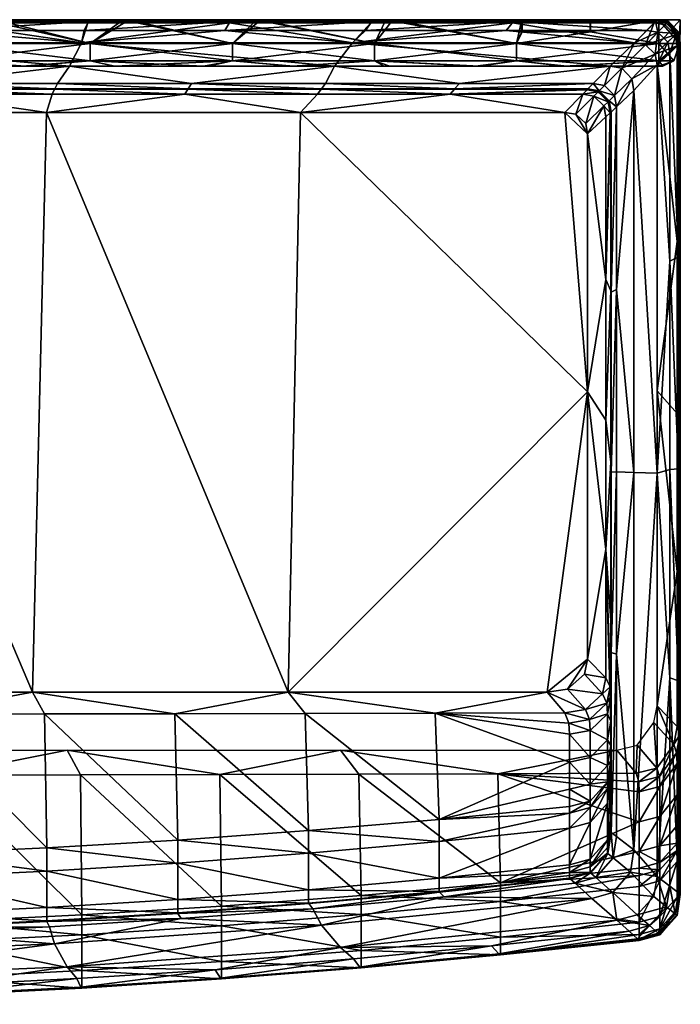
# Model space of a CAD drawing. Extents: x -500 to 1525, y -425 to 0.
# Tile 8 of 8: x 1240 to 1525, y -425 to 0. Entities that reach past the tile are written whole.
import ezdxf

# ---------------------------------------------------------------- set-up
doc = ezdxf.new("R2010")
doc.units = 0
doc.header["$MEASUREMENT"] = 0
doc.layers.add('682000_KERAMIK', color=255, linetype='CONTINUOUS')
doc.layers.add('682300_KERAMIK', color=255, linetype='CONTINUOUS')

msp = doc.modelspace()

# ---------------------------------------------------------------- meshes
at = {"layer": '682000_KERAMIK'}
mesh = msp.add_polyface(dxfattribs=at)
corners = [(1144.16, -20, 850), (1261.34, -20, 850), (1146.8, -10, 850), (1266.58, -10, 850), (1255, -30, 807.45), (1197.55, -29.86, 842.5), (1197.5, -30, 807.45), (1140.04, -29.86, 842.5), (1140, -30, 807.45), (1255.07, -29.86, 842.5), (1198.42, -27.5, 848.07), (1140.61, -27.5, 848.07), (1256.22, -27.5, 848.07), (1251.49, -40, 660), (1196.73, -32.11, 663.11), (1139.2, -40, 660), (1139.48, -32.11, 663.11), (1253.97, -32.11, 663.11), (1197.5, -30, 775.66), (1140, -30, 775.66), (1255, -30, 775.66), (1197.5, -30, 785.48), (1140, -30, 785.48), (1255, -30, 785.48), (1197.5, -30, 796.56), (1140, -30, 796.56), (1255, -30, 796.56), (1261.34, -20, 850), (1144.16, -20, 850), (1146.8, -10, 850), (1266.58, -10, 850), (1207.06, -4.59, 848.89), (1267.75, -4.59, 848.89), (1146.38, -4.59, 848.89), (1208.46, -0.78, 843.63), (1269.62, -0.78, 843.63), (1147.31, -0.78, 843.63), (1208.75, 0, 795.33), (1270, 0, 795.33), (1147.5, 0, 795.33), (1208.75, 0, 787.57), (1270, 0, 787.57), (1147.5, 0, 787.57), (1086.25, 0, 787.57), (1147.5, 0, 782), (1208.75, 0, 782), (1270, 0, 782), (1086.25, 0, 782), (1147.5, 0, 775.15), (1208.75, 0, 775.15), (1270, 0, 775.15), (1208.25, -1.36, 654.21), (1269.34, -1.36, 654.21), (1147.17, -1.36, 654.21), (1146.8, -10, 650), (1266.58, -10, 650)]
mesh.append_faces([[corners[k] for k in face] for face in [(0, 1, 2), (3, 2, 1), (4, 5, 6), (6, 7, 8), (7, 6, 5), (5, 4, 9), (9, 10, 5), (5, 11, 7), (11, 5, 10), (10, 9, 12), (13, 14, 15), (16, 15, 14), (14, 13, 17), (17, 18, 14), (14, 19, 16), (19, 14, 18), (18, 17, 20), (20, 21, 18), (18, 22, 19), (22, 18, 21), (21, 20, 23), (23, 24, 21), (21, 25, 22), (25, 21, 24), (24, 23, 26), (8, 24, 6), (6, 26, 4), (26, 6, 24), (24, 8, 25), (12, 27, 10), (10, 28, 11), (28, 10, 27), (29, 30, 31), (32, 31, 30), (31, 33, 29), (33, 31, 34), (31, 32, 35), (35, 34, 31), (34, 36, 33), (36, 34, 37), (34, 35, 38), (38, 37, 34), (37, 39, 36), (39, 37, 40), (37, 38, 41), (41, 40, 37), (40, 42, 39), (43, 42, 44), (42, 40, 45), (40, 41, 46), (46, 45, 40), (45, 44, 42), (47, 44, 48), (44, 45, 49), (45, 46, 50), (50, 49, 45), (49, 48, 44), (48, 49, 51), (49, 50, 52), (52, 51, 49), (51, 53, 48), (53, 51, 54), (51, 52, 55), (55, 54, 51)]])
mesh = msp.add_polyface(dxfattribs=at)
corners = [(1261.34, -20, 850), (1375.78, -20, 850), (1266.58, -10, 850), (1494.79, -20, 850), (1383.55, -10, 850), (1505.2, -10, 850), (1371.83, -27.5, 848.07), (1427.62, -29.86, 842.5), (1429.64, -27.5, 848.07), (1487.44, -27.5, 848.07), (1494.79, -20, 850), (1375.78, -20, 850), (1314.03, -27.5, 848.07), (1261.34, -20, 850), (1256.22, -27.5, 848.07), (1266.58, -10, 850), (1383.55, -10, 850), (1328.44, -4.59, 848.89), (1505.2, -10, 850), (1449.81, -4.59, 848.89), (1389.13, -4.59, 848.89), (1267.75, -4.59, 848.89), (1330.77, -0.78, 843.63), (1391.93, -0.78, 843.63), (1453.08, -0.78, 843.63), (1510.5, -4.59, 848.89), (1269.62, -0.78, 843.63), (1331.25, 0, 795.33), (1392.5, 0, 795.33), (1453.75, 0, 795.33), (1270, 0, 795.33), (1515, 0, 832.92), (1331.25, 0, 787.57), (1392.5, 0, 787.57), (1453.75, 0, 787.57), (1515, 0, 795.33), (1270, 0, 787.57), (1331.25, 0, 782), (1392.5, 0, 782), (1453.75, 0, 782), (1515, 0, 782), (1270, 0, 782), (1331.25, 0, 775.15), (1392.5, 0, 775.15), (1453.75, 0, 775.15), (1270, 0, 775.15), (1330.42, -1.36, 654.21), (1391.5, -1.36, 654.21), (1452.59, -1.36, 654.21), (1269.34, -1.36, 654.21), (1515, 0, 714.67), (1266.58, -10, 650), (1383.55, -10, 650), (1505.2, -10, 650)]
mesh.append_faces([[corners[k] for k in face] for face in [(0, 1, 2), (1, 3, 4), (5, 4, 3), (4, 2, 1), (6, 7, 8), (8, 7, 9), (9, 10, 8), (8, 11, 6), (6, 11, 12), (12, 13, 14), (13, 12, 11), (11, 8, 10), (15, 16, 17), (16, 18, 19), (19, 20, 16), (20, 17, 16), (17, 21, 15), (21, 17, 22), (17, 20, 23), (20, 19, 24), (19, 25, 24), (24, 23, 20), (23, 22, 17), (22, 26, 21), (26, 22, 27), (22, 23, 28), (23, 24, 29), (29, 28, 23), (28, 27, 22), (27, 30, 26), (24, 31, 29), (30, 27, 32), (27, 28, 33), (28, 29, 34), (29, 35, 34), (34, 33, 28), (33, 32, 27), (32, 36, 30), (36, 32, 37), (32, 33, 38), (33, 34, 39), (40, 39, 34), (39, 38, 33), (38, 37, 32), (37, 41, 36), (41, 37, 42), (37, 38, 43), (38, 39, 44), (39, 40, 44), (44, 43, 38), (43, 42, 37), (42, 45, 41), (45, 42, 46), (42, 43, 47), (43, 44, 48), (48, 47, 43), (47, 46, 42), (46, 49, 45), (44, 50, 48), (49, 46, 51), (46, 47, 52), (47, 48, 52), (53, 52, 48), (52, 51, 46)]])
mesh = msp.add_polyface(dxfattribs=at)
corners = [(1504.14, -25.46, 850), (1505, -30.55, 850), (1515, -19.53, 850), (1494.79, -20, 850), (1499.72, -20.89, 850), (1505.2, -10, 850), (1514.18, -14.93, 850), (1509.93, -10.8, 850), (1489.97, -30.7, 842.5), (1485, -30, 807.45), (1489.83, -30.84, 807.45), (1485.14, -29.86, 842.5), (1487.44, -27.5, 848.07), (1492.3, -28.35, 848.07), (1494.3, -35.03, 842.5), (1496.65, -32.75, 848.07), (1497.5, -37.64, 848.07), (1504.14, -25.46, 850), (1505, -30.55, 850), (1482.94, -32.11, 663.11), (1489.57, -31.1, 670.67), (1484.74, -30.26, 670.67), (1489.83, -30.84, 684.28), (1485, -30, 684.28), (1489.83, -30.84, 719.96), (1485, -30, 719.96), (1489.83, -30.84, 754.99), (1485, -30, 754.99), (1489.83, -30.84, 775.66), (1485, -30, 775.66), (1487.74, -32.93, 663.11), (1489.83, -30.84, 785.48), (1485, -30, 785.48), (1489.83, -30.84, 796.56), (1485, -30, 796.56), (1494.79, -20, 850), (1499.72, -20.89, 850), (1494.16, -35.17, 796.56), (1505.2, -10, 850), (1509.93, -10.8, 850), (1515.28, -5.41, 848.89), (1510.5, -4.59, 848.89), (1514.18, -14.93, 850), (1519.58, -9.65, 848.89), (1515, -19.53, 850), (1449.81, -4.59, 848.89), (1514.24, -0.78, 843.63), (1453.08, -0.78, 843.63), (1515, 0, 832.92), (1515, 0, 795.33), (1453.75, 0, 795.33), (1515, 0, 787.57), (1453.75, 0, 787.57), (1515, 0, 782), (1515, 0, 775.15), (1453.75, 0, 775.15), (1515, 0, 754.23), (1515, 0, 714.67), (1515, 0, 674.71), (1452.59, -1.36, 654.21), (1514.83, -0.17, 661.73), (1513.67, -1.36, 654.21), (1518.48, -2.19, 654.21), (1509.93, -10.79, 650), (1505.2, -10, 650), (1522.81, -6.49, 654.21), (1514.18, -14.86, 650), (1519.66, -1.01, 661.73), (1519.83, -0.84, 674.71), (1519.83, -0.84, 714.67), (1519.06, -1.62, 843.63)]
mesh.append_faces([[corners[k] for k in face] for face in [(0, 1, 2), (3, 4, 5), (4, 0, 6), (7, 5, 4), (6, 7, 4), (2, 6, 0), (8, 9, 10), (9, 8, 11), (8, 12, 11), (13, 12, 8), (10, 14, 8), (8, 15, 13), (16, 17, 15), (18, 17, 16), (19, 20, 21), (21, 22, 23), (23, 24, 25), (25, 26, 27), (27, 28, 29), (30, 20, 19), (28, 27, 26), (26, 25, 24), (24, 23, 22), (22, 21, 20), (29, 31, 32), (28, 31, 29), (32, 33, 34), (31, 33, 32), (9, 34, 10), (33, 10, 34), (13, 35, 12), (36, 35, 13), (31, 37, 33), (33, 37, 10), (15, 36, 13), (17, 36, 15), (38, 39, 40), (41, 38, 40), (40, 39, 42), (42, 43, 40), (43, 42, 44), (38, 41, 45), (41, 46, 47), (46, 48, 47), (48, 49, 50), (49, 51, 52), (51, 53, 52), (53, 54, 55), (54, 56, 55), (56, 57, 55), (57, 58, 59), (58, 60, 59), (60, 61, 59), (61, 62, 63), (64, 61, 63), (65, 66, 63), (61, 64, 59), (61, 60, 67), (60, 58, 68), (58, 57, 69), (48, 46, 70), (46, 41, 40), (70, 46, 40)]])
mesh = msp.add_polyface(dxfattribs=at)
corners = [(1515, -19.53, 850), (1520.41, -14.37, 848.89), (1519.58, -9.65, 848.89), (1509.93, -10.79, 650), (1518.48, -2.19, 654.21), (1522.81, -6.49, 654.21), (1514.18, -14.86, 650), (1523.64, -11.27, 654.21), (1515, -19.38, 650), (1525, -10, 775.15), (1525, -10, 754.23), (1524.16, -5.17, 754.23), (1525, -10, 714.67), (1524.16, -5.17, 714.67), (1525, -10, 674.71), (1524.16, -5.17, 674.71), (1524.83, -10.16, 661.73), (1523.99, -5.34, 661.73), (1524.16, -5.17, 775.15), (1519.66, -1.01, 661.73), (1519.83, -0.84, 754.23), (1519.83, -0.84, 714.67), (1519.83, -0.84, 674.71), (1519.83, -0.84, 775.15), (1515, 0, 714.67), (1515, 0, 754.23), (1515, 0, 775.15), (1513.67, -1.36, 654.21), (1515, 0, 674.71), (1514.83, -0.17, 661.73), (1525, -10, 782), (1524.16, -5.17, 782), (1519.83, -0.84, 782), (1515, 0, 782), (1525, -10, 787.57), (1524.16, -5.17, 787.57), (1519.83, -0.84, 787.57), (1515, 0, 787.57), (1525, -10, 795.33), (1524.16, -5.17, 795.33), (1519.83, -0.84, 795.33), (1515, 0, 795.33), (1524.22, -10.74, 843.63), (1525, -10, 832.92), (1524.16, -5.17, 832.92), (1523.38, -5.93, 843.63), (1519.83, -0.84, 832.92), (1519.06, -1.62, 843.63), (1515, 0, 832.92), (1515.28, -5.41, 848.89)]
mesh.append_faces([[corners[k] for k in face] for face in [(0, 1, 2), (3, 4, 5), (6, 5, 7), (7, 8, 6), (9, 10, 11), (10, 12, 13), (12, 14, 15), (14, 16, 17), (16, 7, 5), (5, 17, 16), (17, 15, 14), (15, 13, 12), (13, 11, 10), (11, 18, 9), (5, 4, 19), (18, 11, 20), (11, 13, 21), (13, 15, 22), (15, 17, 19), (17, 5, 19), (19, 22, 15), (22, 21, 13), (21, 20, 11), (20, 23, 18), (24, 25, 20), (25, 26, 23), (4, 27, 19), (23, 20, 25), (20, 21, 24), (21, 22, 28), (22, 19, 29), (30, 9, 18), (18, 31, 30), (18, 23, 32), (31, 18, 32), (26, 33, 32), (23, 26, 32), (34, 30, 31), (31, 35, 34), (31, 32, 36), (35, 31, 36), (33, 37, 36), (32, 33, 36), (38, 34, 35), (35, 39, 38), (35, 36, 40), (39, 35, 40), (37, 41, 40), (40, 36, 37), (42, 43, 44), (43, 38, 39), (39, 44, 43), (44, 45, 42), (39, 40, 46), (45, 44, 46), (44, 39, 46), (46, 47, 45), (41, 48, 46), (40, 41, 46), (47, 46, 48), (1, 42, 45), (45, 2, 1), (45, 47, 49), (2, 45, 49)]])
mesh = msp.add_polyface(dxfattribs=at)
corners = [(1505, -30.55, 850), (1505, -195.27, 850), (1515, -195.58, 850), (1515, -19.53, 850), (1485, -160.48, 660), (1485, -49.26, 660), (1475.21, -40, 660), (1495, -272.77, 807.45), (1495.14, -195.2, 842.5), (1495, -195.2, 807.45), (1495.14, -117.53, 842.5), (1495, -117.6, 807.45), (1495, -40, 807.45), (1495.14, -272.86, 842.5), (1497.5, -194.97, 848.07), (1497.5, -116.31, 848.07), (1497.5, -37.64, 848.07), (1485, -275.86, 660), (1492.89, -228.5, 663.11), (1485, -160.48, 660), (1492.89, -112.1, 663.11), (1485, -49.26, 660), (1492.89, -41.95, 663.11), (1492.89, -172.78, 663.11), (1495, -190.78, 775.66), (1495, -116.91, 775.66), (1495, -40, 719.96), (1495, -259.18, 775.66), (1495, -192.49, 785.48), (1495, -117.26, 785.48), (1495, -40, 775.66), (1495, -40, 785.48), (1495, -117.51, 796.56), (1495, -40, 796.56), (1495, -263.69, 785.48), (1495, -194.48, 796.56), (1495, -270.34, 796.56), (1497.5, -273.64, 848.07), (1505, -195.27, 850), (1505, -30.55, 850), (1515, -19.53, 850), (1515, -195.58, 850), (1520.41, -104.2, 848.89), (1520.41, -194.02, 848.89), (1520.41, -14.37, 848.89), (1524.22, -102.21, 843.63), (1524.22, -193.68, 843.63), (1525, -193.57, 795.33), (1525, -101.8, 795.33), (1525, -10, 832.92), (1525, -192.63, 787.57), (1525, -101.68, 787.57), (1525, -10, 787.57), (1525, -101.43, 782), (1525, -275.55, 782), (1525, -190.67, 782), (1525, -10, 782), (1525, -101.1, 775.15), (1525, -189.13, 775.15), (1525, -271.61, 775.15), (1523.64, -95.68, 654.21), (1523.64, -238.01, 654.21), (1523.64, -169.79, 654.21), (1525, -10, 714.67), (1515, -160.05, 650), (1515, -19.38, 650)]
mesh.append_faces([[corners[k] for k in face] for face in [(0, 1, 2), (2, 3, 0), (4, 5, 6), (7, 8, 9), (9, 10, 11), (11, 10, 12), (10, 9, 8), (13, 14, 8), (8, 15, 10), (16, 10, 15), (15, 8, 14), (17, 18, 19), (19, 20, 21), (21, 20, 22), (20, 19, 23), (23, 19, 18), (18, 24, 23), (23, 25, 20), (25, 23, 24), (20, 25, 26), (27, 28, 24), (24, 29, 25), (25, 29, 30), (29, 24, 28), (31, 32, 33), (34, 35, 28), (28, 32, 29), (29, 32, 31), (32, 28, 35), (12, 32, 11), (11, 35, 9), (33, 32, 12), (36, 9, 35), (35, 11, 32), (37, 38, 14), (14, 38, 15), (39, 15, 38), (40, 41, 42), (43, 42, 41), (44, 42, 45), (42, 43, 46), (46, 45, 42), (45, 46, 47), (47, 48, 45), (48, 49, 45), (48, 47, 50), (50, 51, 48), (51, 52, 48), (51, 50, 53), (54, 55, 50), (55, 53, 50), (53, 56, 51), (56, 53, 57), (53, 55, 58), (59, 58, 55), (58, 57, 53), (57, 58, 60), (61, 62, 58), (62, 60, 58), (60, 63, 57), (60, 62, 64), (62, 61, 64), (64, 65, 60)]])
mesh = msp.add_polyface(dxfattribs=at)
corners = [(1485, -49.26, 660), (1484.18, -44.79, 660), (1479.94, -40.78, 660), (1494.3, -35.03, 842.5), (1489.83, -30.84, 807.45), (1494.16, -35.17, 807.45), (1496.65, -32.75, 848.07), (1489.97, -30.7, 842.5), (1495.14, -39.86, 842.5), (1495, -40, 807.45), (1497.5, -37.64, 848.07), (1495.14, -117.53, 842.5), (1495, -40, 775.66), (1494.16, -35.17, 754.99), (1495, -40, 754.99), (1494.16, -35.17, 719.96), (1495, -40, 719.96), (1494.16, -35.17, 684.28), (1495, -40, 684.28), (1493.9, -35.43, 670.67), (1494.74, -40.24, 670.67), (1492.06, -37.2, 663.11), (1492.89, -41.95, 663.11), (1494.16, -35.17, 775.66), (1494.16, -35.17, 785.48), (1495, -40, 785.48), (1494.16, -35.17, 796.56), (1495, -40, 796.56), (1492.89, -112.1, 663.11), (1495, -116.91, 775.66), (1495, -117.26, 785.48), (1497.5, -116.31, 848.07), (1505, -30.55, 850), (1487.74, -32.93, 663.11), (1482.94, -32.11, 663.11), (1479.94, -40.78, 660), (1484.18, -44.79, 660), (1489.83, -30.84, 754.99), (1489.83, -30.84, 719.96), (1489.57, -31.1, 670.67), (1489.83, -30.84, 684.28), (1489.83, -30.84, 775.66), (1489.83, -30.84, 785.48), (1485, -49.26, 660), (1520.41, -14.37, 848.89), (1515, -19.53, 850), (1520.41, -104.2, 848.89), (1524.22, -10.74, 843.63), (1524.22, -102.21, 843.63), (1525, -10, 795.33), (1525, -10, 832.92), (1525, -101.8, 795.33), (1525, -10, 787.57), (1525, -10, 782), (1525, -101.68, 787.57), (1525, -10, 775.15), (1525, -101.1, 775.15), (1523.64, -11.27, 654.21), (1524.83, -10.16, 661.73), (1523.64, -95.68, 654.21), (1525, -10, 674.71), (1525, -10, 714.67), (1525, -10, 754.23), (1515, -19.38, 650)]
mesh.append_faces([[corners[k] for k in face] for face in [(0, 1, 2), (3, 4, 5), (3, 6, 7), (5, 8, 3), (8, 5, 9), (3, 10, 6), (8, 10, 3), (9, 11, 8), (8, 11, 10), (12, 13, 14), (14, 15, 16), (16, 17, 18), (18, 19, 20), (20, 21, 22), (21, 20, 19), (19, 18, 17), (17, 16, 15), (15, 14, 13), (13, 12, 23), (12, 24, 23), (25, 24, 12), (25, 26, 24), (27, 26, 25), (5, 26, 9), (27, 9, 26), (22, 28, 20), (20, 28, 18), (18, 28, 16), (16, 29, 14), (14, 29, 12), (12, 30, 25), (31, 32, 10), (33, 34, 35), (36, 33, 35), (21, 33, 36), (23, 37, 13), (13, 37, 15), (15, 38, 17), (17, 39, 19), (19, 33, 21), (33, 19, 39), (39, 17, 40), (40, 17, 38), (38, 15, 37), (37, 23, 41), (24, 41, 23), (41, 24, 42), (26, 42, 24), (4, 26, 5), (43, 21, 36), (21, 43, 22), (44, 45, 46), (47, 44, 48), (49, 50, 51), (50, 47, 48), (52, 49, 51), (53, 52, 54), (55, 53, 56), (57, 58, 59), (58, 60, 59), (60, 61, 59), (61, 62, 56), (62, 55, 56), (63, 57, 59)]])
mesh = msp.add_polyface(dxfattribs=at)
corners = [(1245.39, -290, 660), (1355.72, -290, 660), (1251.49, -40, 660), (1485, -275.86, 660), (1485, -160.48, 660), (1467.56, -290, 660), (1479.94, -40.78, 660), (1475.21, -40, 660), (1485, -49.26, 660), (1361.16, -40, 660), (1485.14, -29.86, 842.5), (1427.5, -30, 807.45), (1485, -30, 807.45), (1370.11, -29.86, 842.5), (1370, -30, 807.45), (1312.59, -29.86, 842.5), (1312.5, -30, 807.45), (1255.07, -29.86, 842.5), (1255, -30, 807.45), (1427.62, -29.86, 842.5), (1487.44, -27.5, 848.07), (1371.83, -27.5, 848.07), (1314.03, -27.5, 848.07), (1256.22, -27.5, 848.07), (1475.21, -40, 660), (1425.7, -32.11, 663.11), (1361.16, -40, 660), (1311.21, -32.11, 663.11), (1251.49, -40, 660), (1482.94, -32.11, 663.11), (1253.97, -32.11, 663.11), (1368.45, -32.11, 663.11), (1484.74, -30.26, 670.67), (1370, -30, 775.66), (1312.5, -30, 775.66), (1255, -30, 775.66), (1485, -30, 775.66), (1427.5, -30, 775.66), (1485, -30, 754.99), (1485, -30, 719.96), (1485, -30, 684.28), (1427.5, -30, 785.48), (1370, -30, 785.48), (1312.5, -30, 785.48), (1255, -30, 785.48), (1485, -30, 785.48), (1427.5, -30, 796.56), (1370, -30, 796.56), (1312.5, -30, 796.56), (1255, -30, 796.56), (1485, -30, 796.56), (1479.94, -40.78, 660)]
mesh.append_faces([[corners[k] for k in face] for face in [(0, 1, 2), (3, 4, 5), (6, 7, 8), (7, 9, 4), (9, 2, 1), (1, 4, 9), (10, 11, 12), (11, 13, 14), (14, 15, 16), (16, 17, 18), (17, 16, 15), (15, 14, 13), (13, 11, 19), (19, 11, 10), (20, 19, 10), (19, 21, 13), (13, 22, 15), (15, 23, 17), (23, 15, 22), (22, 13, 21), (24, 25, 26), (26, 27, 28), (29, 25, 24), (30, 28, 27), (27, 26, 31), (31, 26, 25), (29, 32, 25), (25, 33, 31), (31, 34, 27), (27, 35, 30), (36, 37, 38), (38, 37, 39), (39, 25, 40), (40, 25, 32), (35, 27, 34), (34, 31, 33), (33, 25, 37), (37, 25, 39), (36, 41, 37), (37, 42, 33), (33, 43, 34), (34, 44, 35), (45, 41, 36), (44, 34, 43), (43, 33, 42), (42, 37, 41), (45, 46, 41), (41, 47, 42), (42, 48, 43), (43, 49, 44), (50, 46, 45), (49, 43, 48), (48, 42, 47), (47, 41, 46), (18, 48, 16), (16, 47, 14), (14, 46, 11), (11, 50, 12), (50, 11, 46), (46, 14, 47), (47, 16, 48), (48, 18, 49), (51, 29, 24)]])
mesh = msp.add_polyface(dxfattribs=at)
corners = [(1025, -290, 660), (1137.42, -290, 660), (1039.14, -134.14, 660), (1245.39, -290, 660), (1139.2, -40, 660), (1251.49, -40, 660), (1025, -40, 660), (1039.14, -105.86, 660), (1045, -120, 660), (1138.35, -393.35, 807.45), (1195.04, -391.66, 842.5), (1194.99, -391.41, 807.45), (1251.65, -388.95, 842.5), (1251.58, -388.71, 807.45), (1252.78, -391.23, 848.07), (1195.89, -393.97, 848.07), (1025, -290, 660), (1081.43, -299.57, 663.11), (1137.42, -290, 660), (1194.22, -299.49, 663.11), (1245.39, -290, 660), (1306.84, -299.33, 663.11), (1250.56, -299.42, 663.11), (1137.84, -299.54, 663.11), (1025, -299.58, 663.11), (1081.68, -362.69, 775.66), (1138.35, -361.58, 775.66), (1194.99, -359.72, 775.66), (1251.58, -357.12, 775.66), (1308.11, -353.79, 775.66), (1025, -363.07, 775.66), (1081.68, -372.99, 785.48), (1138.35, -371.83, 785.48), (1194.99, -369.9, 785.48), (1251.58, -367.2, 785.48), (1308.11, -363.72, 785.48), (1025, -373.37, 785.48), (1081.68, -388.75, 796.56), (1138.35, -387.59, 796.56), (1194.99, -385.66, 796.56), (1251.58, -382.95, 796.56), (1081.68, -394.51, 807.45), (1025, -389.14, 796.56), (1266.09, -325.68, 654.21), (1205.89, -325.78, 654.21), (1260.46, -315, 650), (1145.62, -325.85, 654.21), (1145.11, -315, 650), (1085.32, -325.89, 654.21), (1025, -325.91, 654.21), (1025, -315, 650), (1206.38, -389, 775.15), (1266.75, -386.06, 775.15), (1266.75, -394.66, 782), (1145.95, -391.1, 775.15), (1085.48, -392.36, 775.15), (1025, -392.78, 775.15)]
mesh.append_faces([[corners[k] for k in face] for face in [(0, 1, 2), (1, 3, 4), (5, 4, 3), (4, 6, 7), (8, 2, 1), (7, 8, 4), (1, 4, 8), (9, 10, 11), (11, 12, 13), (12, 11, 10), (10, 14, 12), (14, 10, 15), (16, 17, 18), (18, 19, 20), (21, 20, 22), (22, 20, 19), (19, 18, 23), (23, 18, 17), (24, 25, 17), (17, 26, 23), (23, 27, 19), (19, 28, 22), (29, 22, 28), (28, 19, 27), (27, 23, 26), (26, 17, 25), (30, 31, 25), (25, 32, 26), (26, 33, 27), (27, 34, 28), (35, 28, 34), (34, 27, 33), (33, 26, 32), (32, 25, 31), (36, 37, 31), (31, 38, 32), (32, 39, 33), (33, 40, 34), (40, 33, 39), (39, 32, 38), (38, 31, 37), (13, 39, 11), (11, 38, 9), (9, 37, 41), (42, 41, 37), (37, 9, 38), (38, 11, 39), (39, 13, 40), (43, 44, 45), (44, 46, 47), (46, 48, 47), (48, 49, 50), (50, 47, 48), (47, 45, 44), (51, 52, 53), (52, 51, 44), (51, 54, 46), (54, 55, 48), (55, 56, 49), (49, 48, 55), (48, 46, 54), (46, 44, 51), (44, 43, 52)]])
mesh = msp.add_polyface(dxfattribs=at)
corners = [(1486.8, -378.95, 850), (1370.1, -390.47, 850), (1378.29, -400.16, 850), (1497.66, -388.41, 850), (1355.72, -290, 660), (1467.56, -290, 660), (1485, -160.48, 660), (1476.27, -288.71, 660), (1485, -275.86, 660), (1477.18, -370.2, 807.45), (1420.92, -375.97, 807.45), (1477.32, -370.43, 842.5), (1364.56, -380.98, 807.45), (1421.05, -376.21, 842.5), (1364.67, -381.22, 842.5), (1423.03, -378.32, 848.07), (1479.58, -372.46, 848.07), (1366.37, -383.4, 848.07), (1467.56, -290, 660), (1484.01, -297.54, 663.11), (1476.27, -288.71, 660), (1475.15, -298.94, 663.11), (1477.18, -339.35, 775.66), (1486.08, -336.97, 775.66), (1477.18, -331.9, 754.99), (1477.18, -308.16, 684.28), (1486.08, -306.56, 684.28), (1476.92, -303.32, 670.67), (1485.82, -301.84, 670.67), (1355.72, -290, 660), (1419.15, -299.09, 663.11), (1477.18, -320.14, 719.96), (1420.92, -344.9, 775.66), (1363.04, -299.22, 663.11), (1477.18, -342.24, 779.99), (1420.92, -354.48, 785.48), (1477.18, -348.71, 785.48), (1364.56, -349.71, 775.66), (1420.92, -370.21, 796.56), (1477.18, -364.44, 796.56), (1364.56, -359.48, 785.48), (1477.18, -367.8, 800), (1364.56, -375.23, 796.56), (1370.1, -390.47, 850), (1486.8, -378.95, 850), (1446.2, -325.22, 654.21), (1386.27, -325.4, 654.21), (1378.29, -315, 650), (1497.66, -315, 650), (1383.93, -405.03, 848.89), (1443.47, -399.49, 848.89), (1378.29, -400.16, 850), (1497.66, -388.41, 850), (1502.88, -393.11, 848.89), (1446.69, -402.92, 843.63), (1386.69, -408.56, 843.63), (1447.34, -403.26, 795.33), (1387.25, -408.92, 795.33), (1507.31, -397.09, 832.92), (1387.25, -401.39, 787.57), (1447.34, -395.73, 787.57), (1507.31, -394.59, 790.83), (1507.31, -389.2, 787.57), (1447.34, -380.3, 782), (1387.25, -385.95, 782), (1387.25, -377.67, 775.15), (1447.34, -372.22, 775.15), (1507.31, -369.16, 779.5), (1507.31, -345.94, 714.67)]
mesh.append_faces([[corners[k] for k in face] for face in [(0, 1, 2), (2, 3, 0), (4, 5, 6), (5, 7, 8), (9, 10, 11), (12, 13, 10), (11, 10, 13), (13, 12, 14), (11, 15, 16), (14, 17, 13), (13, 15, 11), (15, 13, 17), (18, 19, 20), (21, 19, 18), (22, 23, 24), (25, 26, 27), (27, 28, 21), (29, 30, 18), (18, 30, 21), (21, 30, 27), (27, 30, 25), (25, 30, 31), (31, 32, 24), (24, 32, 22), (33, 32, 30), (30, 32, 31), (22, 32, 34), (34, 35, 36), (37, 35, 32), (32, 35, 34), (36, 38, 39), (40, 38, 35), (35, 38, 36), (9, 41, 10), (10, 42, 12), (39, 38, 41), (42, 10, 38), (41, 38, 10), (17, 43, 15), (15, 44, 16), (44, 15, 43), (45, 46, 47), (47, 48, 45), (49, 50, 51), (52, 51, 50), (53, 50, 54), (50, 49, 55), (55, 54, 50), (54, 55, 56), (57, 56, 55), (58, 54, 56), (56, 57, 59), (59, 60, 56), (61, 56, 60), (62, 60, 63), (60, 59, 64), (64, 63, 60), (63, 64, 65), (65, 66, 63), (67, 63, 66), (66, 65, 46), (46, 45, 66), (66, 45, 68)]])
mesh = msp.add_polyface(dxfattribs=at)
corners = [(1505, -195.27, 850), (1505, -357.98, 850), (1515, -195.58, 850), (1515, -369.47, 850), (1476.27, -288.71, 660), (1483.6, -282.3, 660), (1485, -275.86, 660), (1495.14, -195.2, 842.5), (1495, -272.77, 807.45), (1495.14, -272.86, 842.5), (1495.14, -350.53, 842.5), (1497.5, -273.64, 848.07), (1497.5, -194.97, 848.07), (1492.89, -283.78, 663.11), (1492.89, -228.5, 663.11), (1485, -275.86, 660), (1494.74, -287.66, 670.67), (1495, -319.65, 775.66), (1495, -259.18, 775.66), (1495, -312.98, 754.99), (1495, -302.56, 719.96), (1495, -291.95, 684.28), (1495, -190.78, 775.66), (1495, -322.42, 779.99), (1495, -328.83, 785.48), (1495, -263.69, 785.48), (1495, -192.49, 785.48), (1495, -270.34, 796.56), (1495, -194.48, 796.56), (1495, -195.2, 807.45), (1495, -347.92, 800), (1505, -195.27, 850), (1505, -357.98, 850), (1483.6, -282.3, 660), (1491.47, -290.69, 663.11), (1493.3, -294.8, 670.67), (1493.57, -299.34, 684.28), (1493.57, -310.6, 719.96), (1476.27, -288.71, 660), (1484.01, -297.54, 663.11), (1485.82, -301.84, 670.67), (1486.08, -306.56, 684.28), (1475.15, -298.94, 663.11), (1476.92, -303.32, 670.67), (1515, -295.85, 650), (1523.64, -304.78, 654.21), (1522.23, -312.54, 654.21), (1513.61, -303.15, 650), (1524.83, -308.29, 661.73), (1515, -195.58, 850), (1515, -369.47, 850), (1520.41, -283.84, 848.89), (1520.41, -194.02, 848.89), (1524.22, -285.15, 843.63), (1524.22, -193.68, 843.63), (1525, -285.27, 795.33), (1525, -193.57, 795.33), (1525, -282.09, 787.57), (1525, -192.63, 787.57), (1525, -275.55, 782), (1525, -369.34, 787.57), (1525, -190.67, 782), (1525, -271.61, 775.15), (1525, -349.29, 779.5), (1525, -325.8, 714.67), (1525, -312.69, 674.71), (1523.64, -238.01, 654.21), (1525, -189.13, 775.15), (1515, -160.05, 650)]
mesh.append_faces([[corners[k] for k in face] for face in [(0, 1, 2), (3, 2, 1), (4, 5, 6), (7, 8, 9), (9, 8, 10), (10, 11, 9), (12, 9, 11), (13, 14, 15), (13, 16, 14), (17, 18, 19), (19, 18, 20), (20, 14, 21), (21, 14, 16), (22, 14, 18), (18, 14, 20), (17, 23, 18), (24, 25, 23), (26, 18, 25), (23, 25, 18), (24, 27, 25), (28, 25, 27), (29, 27, 8), (27, 30, 8), (31, 11, 32), (33, 13, 15), (34, 13, 33), (13, 34, 16), (16, 35, 21), (21, 36, 20), (20, 37, 19), (37, 20, 36), (36, 21, 35), (35, 16, 34), (38, 34, 33), (39, 34, 38), (34, 39, 35), (35, 40, 36), (36, 41, 37), (41, 36, 40), (40, 35, 39), (39, 42, 40), (40, 43, 41), (44, 45, 46), (46, 47, 44), (46, 45, 48), (49, 50, 51), (51, 52, 49), (52, 51, 53), (53, 54, 52), (54, 53, 55), (55, 56, 54), (56, 55, 57), (57, 58, 56), (58, 57, 59), (57, 60, 59), (61, 59, 62), (59, 63, 62), (64, 65, 66), (65, 48, 66), (48, 45, 66), (67, 62, 66), (62, 64, 66), (45, 44, 66), (44, 68, 66)]])
mesh = msp.add_polyface(dxfattribs=at)
corners = [(1495.14, -350.53, 842.5), (1495, -272.77, 807.45), (1495, -350.32, 807.45), (1497.5, -352.31, 848.07), (1497.5, -273.64, 848.07), (1495, -344.56, 796.56), (1495, -270.34, 796.56), (1495, -328.83, 785.48), (1495, -347.92, 800), (1505, -357.98, 850), (1495, -312.98, 754.99), (1493.57, -321.64, 754.99), (1495, -319.65, 775.66), (1493.57, -328.68, 775.66), (1493.57, -310.6, 719.96), (1493.57, -331.5, 779.99), (1495, -322.42, 779.99), (1493.57, -337.94, 785.48), (1486.08, -318.23, 719.96), (1486.08, -329.7, 754.99), (1486.08, -336.97, 775.66), (1486.08, -306.56, 684.28), (1486.08, -339.83, 779.99), (1486.08, -346.29, 785.48), (1477.18, -308.16, 684.28), (1477.18, -320.14, 719.96), (1477.18, -331.9, 754.99), (1477.18, -342.24, 779.99), (1477.18, -339.35, 775.66), (1524.83, -308.29, 661.73), (1525, -312.69, 674.71), (1523.58, -320.72, 674.71), (1525, -325.8, 714.67), (1523.58, -334.23, 714.67), (1525, -338.78, 754.23), (1523.58, -347.59, 754.23), (1523.41, -316.18, 661.73), (1522.23, -312.54, 654.21), (1513.61, -303.15, 650), (1514.83, -322.78, 654.21), (1506.34, -312.9, 650), (1506, -325.01, 654.21), (1497.66, -315, 650), (1446.2, -325.22, 654.21), (1507.14, -328.63, 661.73), (1507.31, -333, 674.71), (1507.31, -345.94, 714.67), (1516.16, -330.72, 674.71), (1515.99, -326.38, 661.73), (1516.16, -343.59, 714.67), (1524.22, -376.62, 843.63), (1524.22, -285.15, 843.63), (1520.41, -283.84, 848.89), (1525, -377.23, 832.92), (1525, -285.27, 795.33), (1525, -374.73, 790.83), (1525, -282.09, 787.57), (1525, -369.34, 787.57), (1525, -353.92, 782), (1525, -275.55, 782), (1525, -349.29, 779.5), (1525, -346.06, 775.15), (1525, -271.61, 775.15)]
mesh.append_faces([[corners[k] for k in face] for face in [(0, 1, 2), (3, 4, 0), (5, 6, 7), (1, 8, 2), (5, 8, 6), (3, 9, 4), (10, 11, 12), (13, 12, 11), (11, 10, 14), (12, 15, 16), (16, 17, 7), (13, 15, 12), (17, 16, 15), (14, 18, 11), (11, 19, 13), (20, 13, 19), (19, 11, 18), (18, 14, 21), (13, 22, 15), (15, 23, 17), (20, 22, 13), (23, 15, 22), (21, 24, 18), (18, 25, 19), (19, 26, 20), (26, 19, 25), (25, 18, 24), (20, 27, 22), (28, 27, 20), (29, 30, 31), (30, 32, 33), (32, 34, 35), (35, 33, 32), (33, 31, 30), (31, 36, 29), (36, 37, 29), (38, 37, 39), (39, 40, 38), (40, 39, 41), (41, 42, 40), (42, 41, 43), (43, 41, 44), (44, 45, 43), (45, 46, 43), (46, 45, 47), (45, 44, 48), (44, 41, 39), (39, 48, 44), (48, 47, 45), (49, 47, 31), (47, 48, 36), (48, 39, 37), (37, 36, 48), (36, 31, 47), (31, 33, 49), (50, 51, 52), (51, 53, 54), (54, 55, 56), (57, 58, 59), (58, 60, 59), (60, 61, 62), (61, 34, 62), (34, 32, 62)]])
mesh = msp.add_polyface(dxfattribs=at)
corners = [(1505, -357.98, 850), (1503.54, -367.59, 850), (1515, -369.47, 850), (1495, -350.32, 807.45), (1493.71, -359.65, 842.5), (1495.14, -350.53, 842.5), (1493.57, -359.42, 807.45), (1496.06, -361.54, 848.07), (1497.5, -352.31, 848.07), (1486.22, -368, 842.5), (1486.08, -367.78, 807.45), (1488.53, -370.01, 848.07), (1477.32, -370.43, 842.5), (1495, -328.83, 785.48), (1493.57, -353.67, 796.56), (1495, -344.56, 796.56), (1493.57, -337.94, 785.48), (1493.57, -357.03, 800), (1495, -347.92, 800), (1505, -357.98, 850), (1503.54, -367.59, 850), (1486.08, -362.02, 796.56), (1486.08, -346.29, 785.48), (1486.08, -365.38, 800), (1486.08, -339.83, 779.99), (1477.18, -348.71, 785.48), (1477.18, -342.24, 779.99), (1477.18, -364.44, 796.56), (1477.18, -367.8, 800), (1477.18, -370.2, 807.45), (1525, -338.78, 754.23), (1525, -346.06, 775.15), (1523.58, -347.59, 754.23), (1523.58, -355.09, 775.15), (1525, -349.29, 779.5), (1525, -353.92, 782), (1523.58, -358.35, 779.5), (1523.58, -362.99, 782), (1525, -369.34, 787.57), (1507.31, -365.95, 775.15), (1447.34, -372.22, 775.15), (1507.31, -358.75, 754.23), (1507.31, -345.94, 714.67), (1507.31, -369.16, 779.5), (1516.16, -366.7, 779.5), (1516.16, -363.5, 775.15), (1516.16, -343.59, 714.67), (1516.16, -330.72, 674.71), (1516.16, -356.33, 754.23), (1516.16, -371.33, 782), (1523.58, -334.23, 714.67), (1515, -369.47, 850), (1520.41, -373.67, 848.89), (1520.41, -283.84, 848.89), (1524.22, -376.62, 843.63), (1525, -377.23, 832.92), (1524.22, -285.15, 843.63), (1525, -376.87, 795.33), (1525, -285.27, 795.33), (1525, -374.73, 790.83), (1525, -282.09, 787.57)]
mesh.append_faces([[corners[k] for k in face] for face in [(0, 1, 2), (3, 4, 5), (4, 3, 6), (5, 7, 8), (4, 7, 5), (6, 9, 4), (9, 6, 10), (4, 11, 7), (9, 11, 4), (10, 12, 9), (13, 14, 15), (16, 14, 13), (3, 17, 6), (15, 17, 18), (18, 17, 3), (14, 17, 15), (7, 19, 8), (20, 19, 7), (16, 21, 14), (22, 21, 16), (6, 23, 10), (14, 23, 17), (17, 23, 6), (21, 23, 14), (11, 20, 7), (24, 25, 22), (25, 24, 26), (22, 27, 21), (25, 27, 22), (10, 28, 29), (21, 28, 23), (23, 28, 10), (27, 28, 21), (30, 31, 32), (31, 33, 32), (33, 31, 34), (34, 35, 36), (35, 37, 36), (36, 33, 34), (37, 35, 38), (39, 40, 41), (42, 41, 40), (43, 39, 44), (39, 45, 44), (39, 41, 45), (41, 42, 46), (47, 46, 42), (46, 48, 41), (48, 45, 41), (49, 44, 36), (44, 45, 36), (37, 49, 36), (45, 33, 36), (45, 48, 33), (48, 46, 50), (50, 32, 48), (32, 33, 48), (51, 52, 53), (52, 54, 53), (54, 55, 56), (55, 57, 58), (57, 59, 58), (59, 38, 60)]])
mesh = msp.add_polyface(dxfattribs=at)
corners = [(1370.1, -390.47, 850), (1254.97, -398.55, 850), (1260.46, -408.42, 850), (1378.29, -400.16, 850), (1251.58, -388.71, 807.45), (1308.19, -385.47, 842.5), (1308.11, -385.23, 807.45), (1364.56, -380.98, 807.45), (1364.67, -381.22, 842.5), (1251.65, -388.95, 842.5), (1309.61, -387.7, 848.07), (1366.37, -383.4, 848.07), (1252.78, -391.23, 848.07), (1245.39, -290, 660), (1306.84, -299.33, 663.11), (1355.72, -290, 660), (1419.15, -299.09, 663.11), (1363.04, -299.22, 663.11), (1250.56, -299.42, 663.11), (1308.11, -353.79, 775.66), (1364.56, -349.71, 775.66), (1420.92, -344.9, 775.66), (1251.58, -357.12, 775.66), (1308.11, -363.72, 785.48), (1364.56, -359.48, 785.48), (1420.92, -354.48, 785.48), (1251.58, -367.2, 785.48), (1308.11, -379.47, 796.56), (1364.56, -375.23, 796.56), (1420.92, -370.21, 796.56), (1251.58, -382.95, 796.56), (1254.97, -398.55, 850), (1370.1, -390.47, 850), (1386.27, -325.4, 654.21), (1326.23, -325.56, 654.21), (1378.29, -315, 650), (1266.09, -325.68, 654.21), (1260.46, -315, 650), (1264.53, -413.57, 848.89), (1324.27, -409.72, 848.89), (1260.46, -408.42, 850), (1383.93, -405.03, 848.89), (1378.29, -400.16, 850), (1326.58, -413.34, 843.63), (1266.37, -417.25, 843.63), (1386.69, -408.56, 843.63), (1327.05, -413.72, 795.33), (1266.75, -417.65, 795.33), (1387.25, -408.92, 795.33), (1327.05, -406.19, 787.57), (1266.75, -410.12, 787.57), (1387.25, -401.39, 787.57), (1327.05, -390.74, 782), (1266.75, -394.66, 782), (1387.25, -385.95, 782), (1327.05, -382.28, 775.15), (1266.75, -386.06, 775.15), (1387.25, -377.67, 775.15)]
mesh.append_faces([[corners[k] for k in face] for face in [(0, 1, 2), (2, 3, 0), (4, 5, 6), (6, 5, 7), (8, 7, 5), (5, 4, 9), (9, 10, 5), (5, 11, 8), (11, 5, 10), (10, 9, 12), (13, 14, 15), (16, 15, 17), (17, 15, 14), (18, 19, 14), (14, 20, 17), (21, 17, 20), (20, 14, 19), (22, 23, 19), (19, 24, 20), (25, 20, 24), (24, 19, 23), (26, 27, 23), (23, 28, 24), (29, 24, 28), (28, 23, 27), (27, 26, 30), (7, 27, 6), (6, 30, 4), (30, 6, 27), (27, 7, 28), (12, 31, 10), (10, 32, 11), (32, 10, 31), (33, 34, 35), (34, 36, 37), (37, 35, 34), (38, 39, 40), (39, 41, 42), (42, 40, 39), (41, 39, 43), (39, 38, 44), (44, 43, 39), (43, 45, 41), (45, 43, 46), (43, 44, 47), (47, 46, 43), (46, 48, 45), (48, 46, 49), (46, 47, 50), (50, 49, 46), (49, 51, 48), (51, 49, 52), (49, 50, 53), (53, 52, 49), (52, 54, 51), (54, 52, 55), (52, 53, 56), (56, 55, 52), (55, 57, 54), (57, 55, 34), (55, 56, 36), (36, 34, 55), (34, 33, 57)]])
mesh = msp.add_polyface(dxfattribs=at)
corners = [(1503.54, -367.59, 850), (1495.89, -376.4, 850), (1513.61, -378.12, 850), (1486.8, -378.95, 850), (1497.66, -388.41, 850), (1515, -369.47, 850), (1506.34, -386.06, 850), (1477.32, -370.43, 842.5), (1486.08, -367.78, 807.45), (1477.18, -370.2, 807.45), (1486.22, -368, 842.5), (1479.58, -372.46, 848.07), (1488.53, -370.01, 848.07), (1495.89, -376.4, 850), (1503.54, -367.59, 850), (1486.8, -378.95, 850), (1525, -369.34, 787.57), (1523.58, -378.41, 787.57), (1523.58, -362.99, 782), (1523.58, -383.8, 790.83), (1525, -374.73, 790.83), (1525, -376.87, 795.33), (1523.58, -385.94, 795.33), (1525, -377.23, 832.92), (1524.22, -376.62, 843.63), (1523.58, -386.3, 832.92), (1522.8, -385.66, 843.63), (1520.41, -373.67, 848.89), (1519, -382.55, 848.89), (1515, -369.47, 850), (1513.61, -378.12, 850), (1443.47, -399.49, 848.89), (1502.88, -393.11, 848.89), (1497.66, -388.41, 850), (1446.69, -402.92, 843.63), (1506.56, -396.42, 843.63), (1507.31, -397.09, 832.92), (1447.34, -403.26, 795.33), (1507.31, -396.73, 795.33), (1507.31, -394.59, 790.83), (1447.34, -395.73, 787.57), (1507.31, -389.2, 787.57), (1447.34, -380.3, 782), (1507.31, -373.79, 782), (1507.31, -369.16, 779.5), (1447.34, -372.22, 775.15), (1507.31, -365.95, 775.15), (1511.65, -390.7, 848.89), (1506.34, -386.06, 850), (1515.39, -393.97, 843.63), (1516.16, -394.63, 832.92), (1516.16, -394.27, 795.33), (1516.16, -392.13, 790.83), (1516.16, -386.74, 787.57), (1516.16, -371.33, 782), (1516.16, -366.7, 779.5)]
mesh.append_faces([[corners[k] for k in face] for face in [(0, 1, 2), (1, 3, 4), (2, 5, 0), (4, 6, 1), (6, 2, 1), (7, 8, 9), (10, 11, 12), (7, 11, 10), (13, 14, 12), (11, 13, 12), (15, 13, 11), (16, 17, 18), (17, 16, 19), (16, 20, 19), (20, 21, 22), (22, 19, 20), (22, 21, 23), (23, 24, 25), (24, 26, 25), (25, 22, 23), (26, 24, 27), (27, 28, 26), (28, 27, 29), (29, 30, 28), (31, 32, 33), (34, 35, 32), (35, 34, 36), (37, 38, 36), (38, 37, 39), (40, 41, 39), (42, 43, 41), (43, 42, 44), (45, 46, 44), (33, 32, 47), (47, 48, 33), (32, 35, 47), (35, 49, 47), (35, 36, 50), (36, 38, 51), (49, 35, 50), (51, 50, 36), (38, 39, 52), (39, 41, 53), (51, 38, 52), (53, 52, 39), (41, 43, 54), (53, 41, 54), (43, 44, 55), (54, 43, 55), (48, 47, 28), (28, 30, 48), (47, 49, 28), (49, 26, 28), (49, 50, 25), (50, 51, 22), (26, 49, 25), (22, 25, 50), (51, 52, 19), (52, 53, 17), (22, 51, 19), (17, 19, 52), (53, 54, 18), (17, 53, 18)]])
mesh = msp.add_polyface(dxfattribs=at)
corners = [(1254.97, -398.55, 850), (1142.3, -403.32, 850), (1145.11, -413.29, 850), (1025, -405, 850), (1025, -415, 850), (1260.46, -408.42, 850), (1025, -394.9, 807.45), (1081.7, -394.76, 842.5), (1081.68, -394.51, 807.45), (1138.39, -393.6, 842.5), (1138.35, -393.35, 807.45), (1195.04, -391.66, 842.5), (1025, -395.14, 842.5), (1081.98, -397.11, 848.07), (1138.95, -395.93, 848.07), (1195.89, -393.97, 848.07), (1142.3, -403.32, 850), (1254.97, -398.55, 850), (1252.78, -391.23, 848.07), (1025, -405, 850), (1025, -420.41, 848.89), (1084.93, -419.98, 848.89), (1025, -415, 850), (1144.84, -418.7, 848.89), (1145.11, -413.29, 850), (1204.71, -416.56, 848.89), (1264.53, -413.57, 848.89), (1260.46, -408.42, 850), (1206.1, -420.3, 843.63), (1145.76, -422.48, 843.63), (1085.39, -423.79, 843.63), (1025, -424.22, 843.63), (1266.37, -417.25, 843.63), (1266.75, -417.65, 795.33), (1145.95, -422.89, 795.33), (1085.48, -424.2, 795.33), (1025, -424.64, 795.33), (1206.38, -420.7, 795.33), (1206.38, -413.17, 787.57), (1145.95, -415.36, 787.57), (1085.48, -416.67, 787.57), (1025, -417.11, 787.57), (1266.75, -410.12, 787.57), (1206.38, -397.71, 782), (1145.95, -399.89, 782), (1085.48, -401.2, 782), (1025, -401.64, 782), (1266.75, -394.66, 782), (1206.38, -389, 775.15), (1145.95, -391.1, 775.15), (1085.48, -392.36, 775.15), (1025, -392.78, 775.15)]
mesh.append_faces([[corners[k] for k in face] for face in [(0, 1, 2), (1, 3, 4), (4, 2, 1), (2, 5, 0), (6, 7, 8), (8, 9, 10), (11, 10, 9), (9, 8, 7), (12, 13, 7), (7, 14, 9), (9, 14, 11), (15, 11, 14), (14, 7, 13), (13, 16, 14), (14, 16, 15), (15, 17, 18), (17, 15, 16), (16, 13, 19), (20, 21, 22), (21, 23, 24), (23, 25, 24), (25, 26, 27), (27, 24, 25), (24, 22, 21), (26, 25, 28), (25, 23, 29), (23, 21, 30), (21, 20, 31), (31, 30, 21), (30, 29, 23), (29, 28, 25), (28, 32, 26), (32, 28, 33), (28, 29, 34), (29, 30, 35), (30, 31, 36), (36, 35, 30), (35, 34, 29), (34, 37, 28), (37, 33, 28), (33, 37, 38), (37, 34, 39), (34, 35, 40), (35, 36, 41), (41, 40, 35), (40, 39, 34), (39, 38, 37), (38, 42, 33), (42, 38, 43), (38, 39, 44), (39, 40, 45), (40, 41, 46), (46, 45, 40), (45, 44, 39), (44, 43, 38), (43, 47, 42), (47, 43, 48), (43, 44, 49), (44, 45, 50), (45, 46, 51), (51, 50, 45), (50, 49, 44), (49, 48, 43)]])
at = {"layer": '682300_KERAMIK'}
mesh = msp.add_polyface(dxfattribs=at)
corners = [(1397.17, -20, 857.5), (1357.47, -20, 1072.5), (1358.05, -20, 857.5), (1321.26, -20, 1072.5), (1319.25, -20, 857.5), (1280.97, -20, 1072.5), (1280.63, -20, 857.5), (1242.5, -20, 1072.5), (1240.96, -20, 857.5), (1202.2, -20, 1072.5), (1200.09, -20, 857.5), (1209.01, -10.2, 850.34), (1224.55, 0, 850), (1270.34, -10.2, 850.34), (1284.54, 0, 850), (1331.68, -10.2, 850.34), (1343.92, 0, 850), (1393.01, -10.2, 850.34), (1397.93, 0, 850), (1393.01, -17.78, 852.73), (1331.68, -17.78, 852.73), (1270.34, -17.78, 852.73), (1209.01, -17.78, 852.73), (1358.05, -20, 857.5), (1319.25, -20, 857.5), (1240.96, -20, 857.5), (1200.09, -20, 857.5), (1280.63, -20, 857.5), (1393.01, -10.2, 1079.66), (1342.17, 0, 1080), (1331.68, -10.2, 1079.66), (1287.22, 0, 1080), (1270.34, -10.2, 1079.66), (1229.73, 0, 1080), (1209.01, -10.2, 1079.66), (1170.83, 0, 1080), (1400.89, 0, 1080), (1209.01, -17.78, 1077.27), (1270.34, -17.78, 1077.27), (1331.68, -17.78, 1077.27), (1393.01, -17.78, 1077.27), (1242.5, -20, 1072.5), (1280.97, -20, 1072.5), (1357.47, -20, 1072.5), (1321.26, -20, 1072.5), (1202.2, -20, 1072.5)]
mesh.append_faces([[corners[k] for k in face] for face in [(0, 1, 2), (2, 3, 4), (4, 5, 6), (6, 7, 8), (8, 9, 10), (9, 8, 7), (7, 6, 5), (5, 4, 3), (3, 2, 1), (11, 12, 13), (13, 14, 15), (15, 16, 17), (18, 17, 16), (16, 15, 14), (14, 13, 12), (17, 19, 15), (15, 20, 13), (13, 21, 11), (22, 11, 21), (21, 13, 20), (20, 15, 19), (19, 23, 20), (20, 24, 21), (21, 25, 22), (26, 22, 25), (25, 21, 27), (27, 21, 24), (24, 20, 23), (28, 29, 30), (30, 31, 32), (32, 33, 34), (35, 34, 33), (33, 32, 31), (31, 30, 29), (29, 28, 36), (34, 37, 32), (32, 38, 30), (30, 39, 28), (40, 28, 39), (39, 30, 38), (38, 32, 37), (37, 41, 38), (38, 42, 39), (39, 43, 40), (43, 39, 44), (44, 39, 42), (42, 38, 41), (41, 37, 45)]])
mesh = msp.add_polyface(dxfattribs=at)
corners = [(1515.68, -20, 857.5), (1517.5, -20, 893.39), (1474.89, -20, 857.5), (1517.5, -20, 929.43), (1436.6, -20, 857.5), (1517.5, -20, 964.35), (1397.17, -20, 857.5), (1517.5, -20, 1034.91), (1476.14, -20, 1072.5), (1517.5, -20, 1001.25), (1438.4, -20, 1072.5), (1357.47, -20, 1072.5), (1399.68, -20, 1072.5), (1515.68, -20, 1072.5), (1486.12, -5.27, 850.04), (1456.56, -5.27, 850.04), (1456.56, 0, 850), (1486.12, 0, 850), (1393.01, -10.2, 850.34), (1397.93, 0, 850), (1454.35, -10.2, 850.34), (1515.68, -10.2, 850.34), (1515.68, 0, 850), (1515.68, -17.78, 852.73), (1454.35, -17.78, 852.73), (1393.01, -17.78, 852.73), (1474.89, -20, 857.5), (1436.6, -20, 857.5), (1358.05, -20, 857.5), (1397.17, -20, 857.5), (1515.68, -20, 857.5), (1456.8, -5.27, 1079.96), (1486.24, -5.27, 1079.96), (1486.24, 0, 1080), (1456.8, 0, 1080), (1515.68, 0, 1080), (1515.68, -10.2, 1079.66), (1454.35, -10.2, 1079.66), (1400.89, 0, 1080), (1393.01, -10.2, 1079.66), (1454.35, -17.78, 1077.27), (1515.68, -17.78, 1077.27), (1393.01, -17.78, 1077.27), (1476.14, -20, 1072.5), (1515.68, -20, 1072.5), (1438.4, -20, 1072.5), (1399.68, -20, 1072.5), (1357.47, -20, 1072.5)]
mesh.append_faces([[corners[k] for k in face] for face in [(0, 1, 2), (2, 3, 4), (4, 5, 6), (7, 8, 9), (9, 10, 5), (5, 4, 3), (3, 2, 1), (11, 6, 12), (12, 5, 10), (10, 9, 8), (8, 7, 13), (5, 12, 6), (14, 15, 16, 17), (18, 19, 20), (20, 14, 21), (21, 14, 22), (22, 14, 17), (16, 20, 19), (15, 20, 16), (14, 20, 15), (21, 23, 20), (20, 24, 18), (25, 18, 24), (24, 20, 23), (23, 26, 24), (24, 27, 25), (28, 25, 29), (29, 25, 27), (27, 24, 26), (26, 23, 30), (31, 32, 33, 34), (35, 32, 36), (36, 32, 37), (37, 38, 39), (38, 37, 34), (33, 32, 35), (34, 37, 31), (31, 37, 32), (36, 40, 41), (39, 42, 37), (37, 40, 36), (40, 37, 42), (41, 43, 44), (42, 45, 40), (40, 43, 41), (43, 40, 45), (45, 42, 46), (46, 42, 47)]])
mesh = msp.add_polyface(dxfattribs=at)
corners = [(1517.5, -20, 859.32), (1517.5, -20, 893.39), (1515.68, -20, 857.5), (1517.5, -20, 1070.68), (1515.68, -20, 1072.5), (1517.5, -20, 1034.91), (1515.68, 0, 850), (1524.66, -10.2, 859.32), (1515.68, -10.2, 850.34), (1525, 0, 859.32), (1522.27, -17.78, 859.32), (1515.68, -17.78, 852.73), (1517.5, -20, 859.32), (1515.68, -20, 857.5), (1524.96, -5.27, 912.86), (1524.96, -5.27, 886.09), (1525, 0, 886.09), (1525, 0, 912.86), (1524.96, -5.27, 1043.88), (1524.96, -5.27, 1017.07), (1525, 0, 1017.07), (1525, 0, 1043.88), (1524.66, -10.2, 912.16), (1524.66, -10.2, 965), (1524.66, -10.2, 1017.84), (1524.66, -10.2, 1070.68), (1525, 0, 1070.68), (1525, 0, 964.35), (1522.27, -17.78, 912.16), (1522.27, -17.78, 1070.68), (1522.27, -17.78, 1017.84), (1522.27, -17.78, 965), (1517.5, -20, 893.39), (1517.5, -20, 1034.91), (1517.5, -20, 1001.25), (1517.5, -20, 929.43), (1517.5, -20, 964.35), (1517.5, -20, 1070.68), (1515.68, -10.2, 1079.66), (1515.68, 0, 1080), (1515.68, -17.78, 1077.27), (1515.68, -20, 1072.5)]
mesh.append_faces([[corners[k] for k in face] for face in [(0, 1, 2), (3, 4, 5), (6, 7, 8), (7, 6, 9), (8, 10, 11), (7, 10, 8), (11, 12, 13), (10, 12, 11), (14, 15, 16, 17), (18, 19, 20, 21), (9, 15, 7), (7, 15, 22), (22, 14, 23), (23, 19, 24), (24, 18, 25), (25, 18, 26), (26, 18, 21), (20, 23, 27), (27, 14, 17), (16, 15, 9), (14, 22, 15), (19, 23, 20), (18, 24, 19), (14, 27, 23), (7, 28, 10), (25, 29, 24), (24, 30, 23), (23, 31, 22), (22, 28, 7), (28, 22, 31), (31, 23, 30), (30, 24, 29), (10, 32, 12), (29, 33, 30), (30, 34, 31), (31, 35, 28), (28, 32, 10), (32, 28, 35), (35, 31, 36), (36, 31, 34), (34, 30, 33), (33, 29, 37), (26, 38, 25), (38, 26, 39), (25, 40, 29), (38, 40, 25), (29, 41, 37), (40, 41, 29)]])

doc.saveas('drawing.dxf')
